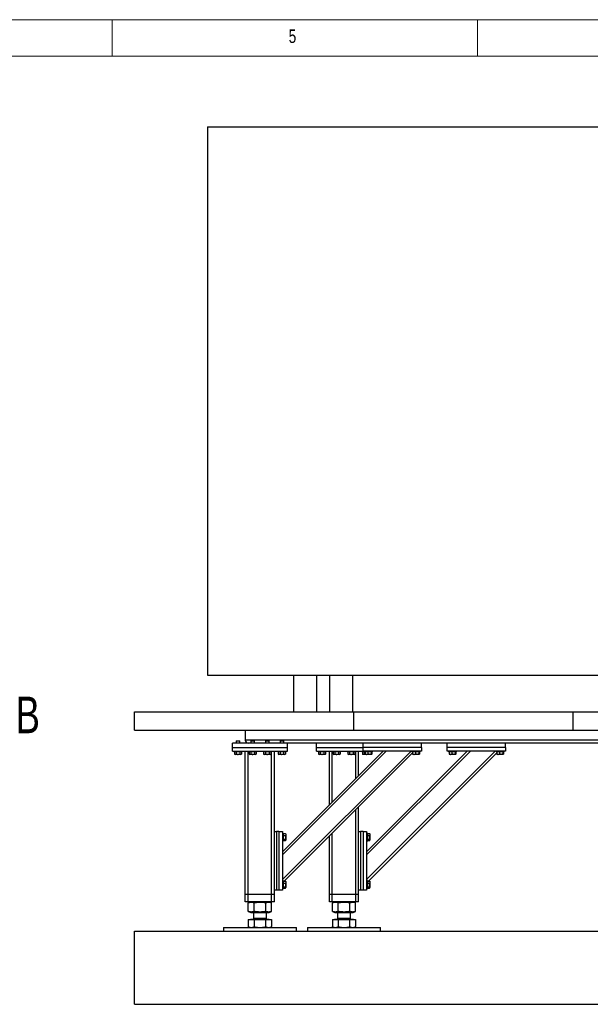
# Model space of a CAD drawing. Header units: millimetres. Extents: x 5 to 589, y 5 to 415.
# Tile 13 of 24: x 184 to 262, y 280 to 415. Entities that reach past the tile are written whole.
import ezdxf

# ---------------------------------------------------------------- set-up
doc = ezdxf.new("R2010")
doc.units = ezdxf.units.MM
doc.layers.add('NOTES', color=6, linetype='Continuous')
doc.layers.add('TRAIT-FORT', color=4, linetype='Continuous', lineweight=25)
doc.styles.add('SLDTEXTSTYLE0', font='TXT', dxfattribs={"width": 0.75})

msp = doc.modelspace()

# ---------------------------------------------------------------- linework, layer by layer
at = {"color": 7, "linetype": 'Continuous', "lineweight": 18}
for p, q in [((589, 415), (5, 415)), ((197, 415), (197, 410)), ((247, 410), (247, 415)), ((584, 410), (10, 410))]:
    msp.add_line(p, q, dxfattribs=at)
at = {"layer": 'TRAIT-FORT', "color": 4, "linetype": 'Continuous', "lineweight": 25}
for p, q in [((210.08551, 400.33155), (320.08551, 400.33155)), ((210.08551, 400.33155), (210.08551, 325.33155)), ((210.08551, 325.33155), (320.08551, 325.33155)), ((221.83551, 325.33155), (221.83551, 320.33155)), ((225.03551, 320.33155), (225.03551, 325.33155)), ((226.73551, 325.33155), (226.73551, 320.33155)), ((229.93551, 320.33155), (229.93551, 325.33155)), ((200.08533, 317.83155), (200.08533, 320.33155)), ((200.08533, 320.33155), (230.08533, 320.33155)), ((230.08533, 317.83155), (230.08533, 320.33155)), ((230.08533, 320.33155), (260.08533, 320.33155)), ((260.08533, 317.83155), (260.08533, 320.33155)), ((260.08533, 320.33155), (290.08533, 320.33155)), ((200.08533, 317.83155), (230.08533, 317.83155)), ((215.23533, 317.83155), (215.23533, 316.45655)), ((230.08533, 317.83155), (260.08533, 317.83155)), ((260.08533, 317.83155), (290.08533, 317.83155)), ((220.98533, 316.05655), (213.48533, 316.05655)), ((213.48533, 315.45655), (213.48533, 316.05655)), ((213.48533, 315.45655), (220.98533, 315.45655)), ((213.48533, 314.95655), (213.48533, 315.45655)), ((214.02033, 316.35655), (213.98533, 316.32155)), ((213.98533, 316.32155), (213.98533, 316.05655)), ((214.48533, 316.32155), (213.98533, 316.32155)), ((214.02033, 316.35655), (214.45033, 316.35655)), ((214.48533, 316.32155), (214.45033, 316.35655)), ((214.48533, 316.05655), (214.48533, 316.32155)), ((318.23533, 316.45655), (215.23533, 316.45655)), ((215.58533, 316.05969), (215.58533, 316.05655)), ((216.02033, 316.35655), (215.98533, 316.32155)), ((215.98533, 316.32155), (215.98533, 316.05655)), ((216.48533, 316.32155), (215.98533, 316.32155)), ((216.02033, 316.35655), (216.45033, 316.35655)), ((216.48533, 316.32155), (216.45033, 316.35655)), ((216.48533, 316.05655), (216.48533, 316.32155)), ((218.02033, 316.35655), (217.98533, 316.32155)), ((217.98533, 316.32155), (217.98533, 316.05655)), ((218.48533, 316.32155), (217.98533, 316.32155)), ((218.02033, 316.35655), (218.45033, 316.35655)), ((218.48533, 316.32155), (218.45033, 316.35655)), ((218.48533, 316.05655), (218.48533, 316.32155)), ((220.02033, 316.35655), (219.98533, 316.32155)), ((219.98533, 316.32155), (219.98533, 316.05655)), ((220.48533, 316.32155), (219.98533, 316.32155)), ((220.02033, 316.35655), (220.45033, 316.35655)), ((220.48533, 316.32155), (220.45033, 316.35655)), ((220.48533, 316.05655), (220.48533, 316.32155)), ((231.33533, 316.05655), (220.98533, 316.05655)), ((220.98533, 315.45655), (220.98533, 316.05655)), ((220.98533, 314.95655), (220.98533, 315.45655)), ((224.98533, 315.45655), (224.98533, 316.05655)), ((224.98533, 315.45655), (231.33533, 315.45655)), ((224.98533, 314.95655), (224.98533, 315.45655)), ((231.33533, 315.45655), (231.33533, 316.05655)), ((239.33533, 316.05655), (231.33533, 316.05655)), ((239.33533, 315.45655), (231.33533, 315.45655)), ((231.33533, 314.95655), (231.33533, 315.45655)), ((265.48533, 316.05655), (239.33533, 316.05655)), ((239.33533, 315.45655), (239.33533, 316.05655)), ((239.33533, 315.45655), (239.33533, 314.95655)), ((242.83533, 315.45655), (242.83533, 316.05655)), ((242.83533, 314.95655), (242.83533, 315.45655)), ((250.83533, 315.45655), (242.83533, 315.45655)), ((250.83533, 315.45655), (250.83533, 316.05655)), ((250.83533, 315.45655), (250.83533, 314.95655)), ((213.48533, 314.95655), (220.98533, 314.95655)), ((213.68533, 314.95655), (213.68533, 314.85655)), ((214.78533, 314.85655), (213.68534, 314.85655)), ((213.74458, 314.85655), (213.74458, 314.55678)), ((213.74458, 314.55678), (213.83158, 314.50655)), ((214.63908, 314.50655), (213.83158, 314.50655)), ((213.98996, 314.85655), (213.98996, 314.55678)), ((214.48071, 314.85655), (214.48071, 314.55678)), ((214.63908, 314.50655), (214.72608, 314.55678)), ((214.72608, 314.85655), (214.72608, 314.55678)), ((214.78533, 314.85655), (214.78533, 314.95655)), ((215.23533, 295.35655), (215.23533, 314.95655)), ((215.63533, 295.35655), (215.63533, 314.95655)), ((215.68533, 314.95655), (215.68533, 314.85655)), ((216.78533, 314.85655), (215.68534, 314.85655)), ((215.74458, 314.85655), (215.74458, 314.55678)), ((215.74458, 314.55678), (215.83158, 314.50655)), ((216.63908, 314.50655), (215.83158, 314.50655)), ((215.98996, 314.85655), (215.98996, 314.55678)), ((216.48071, 314.85655), (216.48071, 314.55678)), ((216.63908, 314.50655), (216.72608, 314.55678)), ((216.72608, 314.85655), (216.72608, 314.55678)), ((216.78533, 314.85655), (216.78533, 314.95655)), ((217.68533, 314.95655), (217.68533, 314.85655)), ((218.78533, 314.85655), (217.68534, 314.85655)), ((217.74458, 314.85655), (217.74458, 314.55678)), ((217.74458, 314.55678), (217.83158, 314.50655)), ((218.63908, 314.50655), (217.83158, 314.50655)), ((217.98996, 314.85655), (217.98996, 314.55678)), ((218.48071, 314.85655), (218.48071, 314.55678)), ((218.63908, 314.50655), (218.72608, 314.55678)), ((218.72608, 314.85655), (218.72608, 314.55678)), ((218.78533, 314.85655), (218.78533, 314.95655)), ((218.83533, 295.35655), (218.83533, 314.95655)), ((219.23533, 303.95655), (219.23533, 314.95655)), ((219.68533, 314.95655), (219.68533, 314.85655)), ((220.78533, 314.85655), (219.68534, 314.85655)), ((219.74458, 314.85655), (219.74458, 314.55678)), ((219.74458, 314.55678), (219.83158, 314.50655)), ((220.63908, 314.50655), (219.83158, 314.50655)), ((219.98996, 314.85655), (219.98996, 314.55678)), ((220.33533, 297.38082), (237.91107, 314.95655)), ((220.33533, 301.19919), (234.09269, 314.95655)), ((220.33533, 300.77493), (234.51696, 314.95655)), ((220.48071, 314.85655), (220.48071, 314.55678)), ((220.57232, 297.19354), (238.12345, 314.74467)), ((220.63908, 314.50655), (220.72608, 314.55678)), ((220.72608, 314.85655), (220.72608, 314.55678)), ((220.78533, 314.85655), (220.78533, 314.95655)), ((224.98533, 314.95655), (231.33533, 314.95655)), ((225.18533, 314.95655), (225.18533, 314.85655)), ((226.28533, 314.85655), (225.18534, 314.85655)), ((225.24458, 314.85655), (225.24458, 314.55678)), ((225.24458, 314.55678), (225.33158, 314.50655)), ((226.13908, 314.50655), (225.33158, 314.50655)), ((225.48996, 314.85655), (225.48996, 314.55678)), ((225.98071, 314.85655), (225.98071, 314.55678)), ((226.13908, 314.50655), (226.22608, 314.55678)), ((226.22608, 314.85655), (226.22608, 314.55678)), ((226.28533, 314.85655), (226.28533, 314.95655)), ((226.73533, 307.59919), (226.73533, 314.95655)), ((227.13533, 307.99919), (227.13533, 314.95655)), ((227.18533, 314.95655), (227.18533, 314.85655)), ((228.28533, 314.85655), (227.18534, 314.85655)), ((227.24458, 314.85655), (227.24458, 314.55678)), ((227.24458, 314.55678), (227.33158, 314.50655)), ((228.13908, 314.50655), (227.33158, 314.50655)), ((227.48996, 314.85655), (227.48996, 314.55678)), ((227.98071, 314.85655), (227.98071, 314.55678)), ((228.13908, 314.50655), (228.22608, 314.55678)), ((228.22608, 314.85655), (228.22608, 314.55678)), ((228.28533, 314.85655), (228.28533, 314.95655)), ((229.18533, 314.95655), (229.18533, 314.85655)), ((230.28533, 314.85655), (229.18534, 314.85655)), ((229.24458, 314.85655), (229.24458, 314.55678)), ((229.24458, 314.55678), (229.33158, 314.50655)), ((230.13908, 314.50655), (229.33158, 314.50655)), ((229.48996, 314.85655), (229.48996, 314.55678)), ((229.98071, 314.85655), (229.98071, 314.55678)), ((230.13908, 314.50655), (230.22608, 314.55678)), ((230.22608, 314.85655), (230.22608, 314.55678)), ((230.28533, 314.85655), (230.28533, 314.95655)), ((230.33533, 311.19919), (230.33533, 314.95655)), ((230.73533, 311.59919), (230.73533, 314.95655)), ((231.18533, 314.95655), (231.18533, 314.85655)), ((231.53533, 314.85655), (231.18534, 314.85655)), ((231.24458, 314.85655), (231.24458, 314.55678)), ((231.24458, 314.55678), (231.33158, 314.50655)), ((231.68158, 314.50655), (231.33158, 314.50655)), ((239.33533, 314.95655), (231.33533, 314.95655)), ((231.48996, 314.85655), (231.48996, 314.55678)), ((231.53533, 314.95655), (231.53533, 314.85655)), ((231.98383, 314.85655), (231.53533, 314.85655)), ((231.62345, 314.85655), (231.62345, 314.55678)), ((231.65253, 314.52333), (231.68158, 314.50655)), ((231.82445, 314.50655), (231.68158, 314.50655)), ((232.48908, 314.50655), (231.82445, 314.50655)), ((231.83533, 301.19919), (245.59269, 314.95655)), ((231.83533, 300.77493), (246.01696, 314.95655)), ((231.83533, 297.38082), (249.41107, 314.95655)), ((232.63533, 314.85655), (231.98383, 314.85655)), ((231.99799, 314.85655), (231.99799, 314.55678)), ((232.07232, 297.19354), (249.62345, 314.74467)), ((232.45988, 314.85655), (232.45988, 314.55678)), ((232.48908, 314.50655), (232.51814, 314.52333)), ((232.54722, 314.85655), (232.54722, 314.55678)), ((232.63533, 314.85655), (232.63533, 314.95655)), ((238.03533, 314.95655), (238.03533, 314.85655)), ((238.48383, 314.85655), (238.03533, 314.85655)), ((238.12345, 314.85655), (238.12345, 314.55678)), ((238.15253, 314.52333), (238.18158, 314.50655)), ((238.32445, 314.50655), (238.18158, 314.50655)), ((238.98908, 314.50655), (238.32445, 314.50655)), ((239.13533, 314.85655), (238.48383, 314.85655)), ((238.49799, 314.85655), (238.49799, 314.55678)), ((238.95988, 314.85655), (238.95988, 314.55678)), ((238.98908, 314.50655), (239.01814, 314.52333)), ((239.04722, 314.85655), (239.04722, 314.55678)), ((239.13533, 314.85655), (239.13533, 314.95655)), ((250.83533, 314.95655), (242.83533, 314.95655)), ((243.03533, 314.95655), (243.03533, 314.85655)), ((243.48383, 314.85655), (243.03533, 314.85655)), ((243.12345, 314.85655), (243.12345, 314.55678)), ((243.15253, 314.52333), (243.18158, 314.50655)), ((243.32445, 314.50655), (243.18158, 314.50655)), ((243.98908, 314.50655), (243.32445, 314.50655)), ((244.13533, 314.85655), (243.48383, 314.85655)), ((243.49799, 314.85655), (243.49799, 314.55678)), ((243.95988, 314.85655), (243.95988, 314.55678)), ((243.98908, 314.50655), (244.01814, 314.52333)), ((244.04722, 314.85655), (244.04722, 314.55678)), ((244.13533, 314.85655), (244.13533, 314.95655)), ((249.53533, 314.95655), (249.53533, 314.85655)), ((249.98383, 314.85655), (249.53533, 314.85655)), ((249.62345, 314.85655), (249.62345, 314.55678)), ((249.65253, 314.52333), (249.68158, 314.50655)), ((249.82445, 314.50655), (249.68158, 314.50655)), ((250.48908, 314.50655), (249.82445, 314.50655)), ((250.63533, 314.85655), (249.98383, 314.85655)), ((249.99799, 314.85655), (249.99799, 314.55678)), ((250.45988, 314.85655), (250.45988, 314.55678)), ((250.48908, 314.50655), (250.51814, 314.52333)), ((250.54722, 314.85655), (250.54722, 314.55678)), ((250.63533, 314.85655), (250.63533, 314.95655)), ((230.73533, 303.95655), (230.73533, 307.35655)), ((230.33533, 295.35655), (230.33533, 306.95655)), ((219.23533, 295.95655), (219.23533, 303.95655)), ((219.23533, 303.95655), (219.48533, 303.95655)), ((219.48533, 303.95655), (219.48533, 295.95655)), ((219.83533, 303.95655), (219.48533, 303.95655)), ((219.83533, 303.95655), (219.83533, 295.95655)), ((219.83533, 303.95655), (220.33533, 303.95655)), ((220.33533, 303.95655), (220.33533, 295.95655)), ((220.43533, 303.75655), (220.33533, 303.75655)), ((220.43533, 303.75655), (220.43533, 303.41723)), ((220.43533, 303.69354), (220.7351, 303.69354)), ((220.43533, 303.41723), (220.43533, 302.65655)), ((220.43533, 303.39756), (220.7351, 303.39756)), ((220.7351, 303.69354), (220.74987, 303.66794)), ((220.78533, 303.6103), (220.75151, 303.66888)), ((220.78533, 303.6103), (220.78533, 303.15669)), ((220.78533, 303.15669), (220.78533, 302.8028)), ((226.73533, 295.35655), (226.73533, 303.35655)), ((227.13533, 295.35655), (227.13533, 303.75655)), ((230.73533, 295.95655), (230.73533, 303.95655)), ((230.73533, 303.95655), (230.98533, 303.95655)), ((230.98533, 303.95655), (230.98533, 295.95655)), ((231.33533, 303.95655), (230.98533, 303.95655)), ((231.33533, 303.95655), (231.33533, 295.95655)), ((231.33533, 303.95655), (231.83533, 303.95655)), ((231.83533, 303.95655), (231.83533, 295.95655)), ((231.93533, 303.75655), (231.83533, 303.75655)), ((231.93533, 303.75655), (231.93533, 303.41723)), ((231.93533, 303.69354), (232.2351, 303.69354)), ((231.93533, 303.41723), (231.93533, 302.65655)), ((231.93533, 303.39756), (232.2351, 303.39756)), ((232.2351, 303.69354), (232.24987, 303.66794)), ((232.28533, 303.6103), (232.25151, 303.66888)), ((232.28533, 303.6103), (232.28533, 303.15669)), ((232.28533, 303.15669), (232.28533, 302.8028)), ((220.33533, 302.65655), (220.43533, 302.65655)), ((220.43533, 302.91057), (220.7351, 302.91057)), ((220.43533, 302.71956), (220.7351, 302.71956)), ((220.75151, 302.74422), (220.78533, 302.8028)), ((231.83533, 302.65655), (231.93533, 302.65655)), ((231.93533, 302.91057), (232.2351, 302.91057)), ((231.93533, 302.71956), (232.2351, 302.71956)), ((232.25151, 302.74422), (232.28533, 302.8028)), ((220.43533, 297.25655), (220.33533, 297.25655)), ((220.43533, 297.25655), (220.43533, 296.91723)), ((220.43533, 297.19354), (220.7351, 297.19354)), ((220.43533, 296.91723), (220.43533, 296.15655)), ((220.43533, 296.89756), (220.7351, 296.89756)), ((220.43533, 296.41057), (220.7351, 296.41057)), ((220.7351, 297.19354), (220.74987, 297.16794)), ((220.78533, 297.1103), (220.75151, 297.16888)), ((220.75151, 296.24422), (220.78533, 296.3028)), ((220.78533, 297.1103), (220.78533, 296.65669)), ((220.78533, 296.65669), (220.78533, 296.3028)), ((231.93533, 297.25655), (231.83533, 297.25655)), ((231.93533, 297.25655), (231.93533, 296.91723)), ((231.93533, 297.19354), (232.2351, 297.19354)), ((231.93533, 296.91723), (231.93533, 296.15655)), ((231.93533, 296.89756), (232.2351, 296.89756)), ((231.93533, 296.41057), (232.2351, 296.41057)), ((232.2351, 297.19354), (232.24987, 297.16794)), ((232.28533, 297.1103), (232.25151, 297.16888)), ((232.25151, 296.24422), (232.28533, 296.3028)), ((232.28533, 297.1103), (232.28533, 296.65669)), ((232.28533, 296.65669), (232.28533, 296.3028)), ((215.23533, 294.35655), (215.23533, 295.35655)), ((215.63533, 295.35655), (215.23533, 295.35655)), ((215.63533, 294.35655), (215.63533, 295.35655)), ((218.83533, 295.35655), (215.63533, 295.35655)), ((218.83533, 294.35655), (218.83533, 295.35655)), ((219.23533, 295.35655), (218.83533, 295.35655)), ((219.48533, 295.95655), (219.23533, 295.95655)), ((219.23533, 295.35655), (219.23533, 295.95655)), ((219.23533, 294.35655), (219.23533, 295.35655)), ((219.83533, 295.95655), (219.48533, 295.95655)), ((220.33533, 295.95655), (219.83533, 295.95655)), ((220.33533, 296.15655), (220.43533, 296.15655)), ((220.43533, 296.21956), (220.7351, 296.21956)), ((226.73533, 294.35655), (226.73533, 295.35655)), ((227.13533, 295.35655), (226.73533, 295.35655)), ((227.13533, 294.35655), (227.13533, 295.35655)), ((230.33533, 295.35655), (227.13533, 295.35655)), ((230.33533, 294.35655), (230.33533, 295.35655)), ((230.73533, 295.35655), (230.33533, 295.35655)), ((230.98533, 295.95655), (230.73533, 295.95655)), ((230.73533, 295.35655), (230.73533, 295.95655)), ((230.73533, 294.35655), (230.73533, 295.35655)), ((231.33533, 295.95655), (230.98533, 295.95655)), ((231.83533, 295.95655), (231.33533, 295.95655)), ((231.83533, 296.15655), (231.93533, 296.15655)), ((231.93533, 296.21956), (232.2351, 296.21956)), ((215.63533, 294.35655), (215.23533, 294.35655)), ((218.83533, 294.35655), (215.63533, 294.35655)), ((215.6598, 294.22907), (215.64774, 294.22473)), ((215.64774, 293.03837), (215.64774, 294.22473)), ((215.97388, 294.35655), (215.65852, 294.22914)), ((216.45817, 293.03837), (216.45817, 294.22473)), ((218.04577, 293.03837), (218.04577, 294.22473)), ((218.81214, 294.22914), (218.49678, 294.35655)), ((218.82293, 293.03837), (218.82293, 294.22473)), ((219.23533, 294.35655), (218.83533, 294.35655)), ((227.13533, 294.35655), (226.73533, 294.35655)), ((230.33533, 294.35655), (227.13533, 294.35655)), ((227.1598, 294.22907), (227.14774, 294.22473)), ((227.14774, 293.03837), (227.14774, 294.22473)), ((227.47388, 294.35655), (227.15852, 294.22914)), ((227.95817, 293.03837), (227.95817, 294.22473)), ((229.54577, 293.03837), (229.54577, 294.22473)), ((230.31214, 294.22914), (229.99678, 294.35655)), ((230.32293, 293.03837), (230.32293, 294.22473)), ((230.73533, 294.35655), (230.33533, 294.35655)), ((215.64774, 293.03837), (215.65979, 293.03422)), ((215.65852, 293.03397), (215.97388, 292.90655)), ((215.97388, 292.90655), (216.61787, 292.90655)), ((216.33533, 292.90655), (216.33533, 292.1148)), ((216.61787, 292.90655), (218.49678, 292.90655)), ((218.13533, 292.1148), (218.13533, 292.90655)), ((218.49678, 292.90655), (218.81214, 293.03397)), ((227.14774, 293.03837), (227.15979, 293.03422)), ((227.15852, 293.03397), (227.47388, 292.90655)), ((227.47388, 292.90655), (228.11787, 292.90655)), ((227.83533, 292.90655), (227.83533, 292.1148)), ((228.11787, 292.90655), (229.99678, 292.90655)), ((229.63533, 292.1148), (229.63533, 292.90655)), ((229.99678, 292.90655), (230.31214, 293.03397)), ((215.64773, 291.94655), (215.64773, 290.95436)), ((215.64773, 291.94655), (216.45817, 291.94655)), ((215.65852, 290.94831), (215.64773, 290.95436)), ((215.65842, 290.94813), (215.86033, 290.83155)), ((215.95758, 291.95655), (215.95758, 291.94655)), ((215.95758, 291.95655), (218.51308, 291.95655)), ((216.44358, 292.1148), (216.33533, 292.00655)), ((216.33533, 292.1148), (218.13533, 292.1148)), ((216.33533, 292.00655), (218.13533, 292.00655)), ((216.45817, 291.94655), (216.45817, 290.95436)), ((216.45817, 291.94655), (218.04577, 291.94655)), ((218.13533, 292.00655), (218.02708, 292.1148)), ((218.04577, 290.95436), (218.04577, 291.94655)), ((218.04577, 291.94655), (218.82293, 291.94655)), ((218.51308, 291.94655), (218.51308, 291.95655)), ((218.61033, 290.83155), (218.81225, 290.94813)), ((218.82293, 291.94655), (218.82293, 290.95436)), ((227.14773, 291.94655), (227.14773, 290.95436)), ((227.14773, 291.94655), (227.95817, 291.94655)), ((227.15852, 290.94831), (227.14773, 290.95436)), ((227.15842, 290.94813), (227.36033, 290.83155)), ((227.45758, 291.95655), (227.45758, 291.94655)), ((227.45758, 291.95655), (230.01308, 291.95655)), ((227.94358, 292.1148), (227.83533, 292.00655)), ((227.83533, 292.1148), (229.63533, 292.1148)), ((227.83533, 292.00655), (229.63533, 292.00655)), ((227.95817, 291.94655), (227.95817, 290.95436)), ((227.95817, 291.94655), (229.54577, 291.94655)), ((229.63533, 292.00655), (229.52708, 292.1148)), ((229.54577, 290.95436), (229.54577, 291.94655)), ((229.54577, 291.94655), (230.32293, 291.94655)), ((230.01308, 291.94655), (230.01308, 291.95655)), ((230.11033, 290.83155), (230.31225, 290.94813)), ((230.32293, 291.94655), (230.32293, 290.95436)), ((200.08533, 290.33155), (350.08533, 290.33155)), ((200.08533, 280.33155), (200.08533, 290.33155)), ((212.28533, 290.83155), (212.23533, 290.78155)), ((212.23533, 290.78155), (212.23533, 290.33155)), ((222.23533, 290.78155), (212.23533, 290.78155)), ((212.28533, 290.83155), (222.18533, 290.83155)), ((222.23533, 290.78155), (222.18533, 290.83155)), ((222.23533, 290.33155), (222.23533, 290.78155)), ((223.78533, 290.83155), (223.73533, 290.78155)), ((223.73533, 290.78155), (223.73533, 290.33155)), ((233.73533, 290.78155), (223.73533, 290.78155)), ((223.78533, 290.83155), (233.68533, 290.83155)), ((233.73533, 290.78155), (233.68533, 290.83155)), ((233.73533, 290.33155), (233.73533, 290.78155)), ((200.08533, 280.33155), (350.08533, 280.33155))]:
    msp.add_line(p, q, dxfattribs=at)
for centre, radius, start, end in [((215.63533, 316.45655), 0.4, 180, 270), ((216.28533, 292.00655), 0.05, 270, 0), ((218.18533, 292.00655), 0.05, 180, 270), ((227.78533, 292.00655), 0.05, 270, 0), ((229.68533, 292.00655), 0.05, 180, 270)]:
    msp.add_arc(centre, radius, start, end, dxfattribs=at)
for points, knots in [([(213.98996, 314.55678), (213.96866, 314.54582), (213.92561, 314.52365), (213.86181, 314.51554), (213.80083, 314.52745), (213.76345, 314.54694), (213.74458, 314.55678)], [0, 0, 0, 0, 0.264604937, 0.534947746, 0.765343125, 1, 1, 1, 1]), ([(213.98996, 314.55678), (214.03255, 314.54582), (214.11866, 314.52365), (214.24625, 314.51554), (214.36821, 314.52745), (214.44298, 314.54694), (214.48071, 314.55678)], [0, 0, 0, 0, 0.2646049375, 0.5349477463, 0.7653431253, 1, 1, 1, 1]), ([(214.72608, 314.55678), (214.69486, 314.54159), (214.64323, 314.51648), (214.56834, 314.51881), (214.51796, 314.53625), (214.48898, 314.55222), (214.48071, 314.55678)], [0, 0, 0, 0, 0.385549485, 0.637641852, 0.896546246, 1, 1, 1, 1]), ([(215.98996, 314.55678), (215.96866, 314.54582), (215.92561, 314.52365), (215.86181, 314.51554), (215.80083, 314.52745), (215.76345, 314.54694), (215.74458, 314.55678)], [0, 0, 0, 0, 0.264604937, 0.534947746, 0.765343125, 1, 1, 1, 1]), ([(215.98996, 314.55678), (216.03255, 314.54582), (216.11866, 314.52365), (216.24625, 314.51554), (216.36821, 314.52745), (216.44298, 314.54694), (216.48071, 314.55678)], [0, 0, 0, 0, 0.2646049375, 0.5349477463, 0.7653431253, 1, 1, 1, 1]), ([(216.72608, 314.55678), (216.69486, 314.54159), (216.64323, 314.51648), (216.56834, 314.51881), (216.51796, 314.53625), (216.48898, 314.55222), (216.48071, 314.55678)], [0, 0, 0, 0, 0.385549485, 0.637641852, 0.896546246, 1, 1, 1, 1]), ([(217.98996, 314.55678), (217.96866, 314.54582), (217.92561, 314.52365), (217.86181, 314.51554), (217.80083, 314.52745), (217.76345, 314.54694), (217.74458, 314.55678)], [0, 0, 0, 0, 0.264604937, 0.534947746, 0.765343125, 1, 1, 1, 1]), ([(217.98996, 314.55678), (218.03255, 314.54582), (218.11866, 314.52365), (218.24625, 314.51554), (218.36821, 314.52745), (218.44298, 314.54694), (218.48071, 314.55678)], [0, 0, 0, 0, 0.2646049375, 0.5349477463, 0.7653431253, 1, 1, 1, 1]), ([(218.72608, 314.55678), (218.69486, 314.54159), (218.64323, 314.51648), (218.56834, 314.51881), (218.51796, 314.53625), (218.48898, 314.55222), (218.48071, 314.55678)], [0, 0, 0, 0, 0.385549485, 0.637641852, 0.896546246, 1, 1, 1, 1]), ([(219.98996, 314.55678), (219.96866, 314.54582), (219.92561, 314.52365), (219.86181, 314.51554), (219.80083, 314.52745), (219.76345, 314.54694), (219.74458, 314.55678)], [0, 0, 0, 0, 0.264604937, 0.534947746, 0.765343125, 1, 1, 1, 1]), ([(219.98996, 314.55678), (220.03255, 314.54582), (220.11866, 314.52365), (220.24625, 314.51554), (220.36821, 314.52745), (220.44298, 314.54694), (220.48071, 314.55678)], [0, 0, 0, 0, 0.2646049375, 0.5349477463, 0.7653431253, 1, 1, 1, 1]), ([(220.72608, 314.55678), (220.69486, 314.54159), (220.64323, 314.51648), (220.56834, 314.51881), (220.51796, 314.53625), (220.48898, 314.55222), (220.48071, 314.55678)], [0, 0, 0, 0, 0.385549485, 0.637641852, 0.896546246, 1, 1, 1, 1]), ([(225.48996, 314.55678), (225.46866, 314.54582), (225.42561, 314.52365), (225.36181, 314.51554), (225.30083, 314.52745), (225.26345, 314.54694), (225.24458, 314.55678)], [0, 0, 0, 0, 0.264604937, 0.534947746, 0.765343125, 1, 1, 1, 1]), ([(225.48996, 314.55678), (225.53255, 314.54582), (225.61866, 314.52365), (225.74625, 314.51554), (225.86821, 314.52745), (225.94298, 314.54694), (225.98071, 314.55678)], [0, 0, 0, 0, 0.2646049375, 0.5349477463, 0.7653431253, 1, 1, 1, 1]), ([(226.22608, 314.55678), (226.19486, 314.54159), (226.14323, 314.51648), (226.06834, 314.51881), (226.01796, 314.53625), (225.98898, 314.55222), (225.98071, 314.55678)], [0, 0, 0, 0, 0.385549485, 0.637641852, 0.896546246, 1, 1, 1, 1]), ([(227.48996, 314.55678), (227.46866, 314.54582), (227.42561, 314.52365), (227.36181, 314.51554), (227.30083, 314.52745), (227.26345, 314.54694), (227.24458, 314.55678)], [0, 0, 0, 0, 0.264604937, 0.534947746, 0.765343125, 1, 1, 1, 1]), ([(227.48996, 314.55678), (227.53255, 314.54582), (227.61866, 314.52365), (227.74625, 314.51554), (227.86821, 314.52745), (227.94298, 314.54694), (227.98071, 314.55678)], [0, 0, 0, 0, 0.2646049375, 0.5349477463, 0.7653431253, 1, 1, 1, 1]), ([(228.22608, 314.55678), (228.19486, 314.54159), (228.14323, 314.51648), (228.06834, 314.51881), (228.01796, 314.53625), (227.98898, 314.55222), (227.98071, 314.55678)], [0, 0, 0, 0, 0.385549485, 0.637641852, 0.896546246, 1, 1, 1, 1]), ([(229.48996, 314.55678), (229.46866, 314.54582), (229.42561, 314.52365), (229.36181, 314.51554), (229.30083, 314.52745), (229.26345, 314.54694), (229.24458, 314.55678)], [0, 0, 0, 0, 0.264604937, 0.534947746, 0.765343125, 1, 1, 1, 1]), ([(229.48996, 314.55678), (229.53255, 314.54582), (229.61866, 314.52365), (229.74625, 314.51554), (229.86821, 314.52745), (229.94298, 314.54694), (229.98071, 314.55678)], [0, 0, 0, 0, 0.2646049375, 0.5349477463, 0.7653431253, 1, 1, 1, 1]), ([(230.22608, 314.55678), (230.19486, 314.54159), (230.14323, 314.51648), (230.06834, 314.51881), (230.01796, 314.53625), (229.98898, 314.55222), (229.98071, 314.55678)], [0, 0, 0, 0, 0.385549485, 0.637641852, 0.896546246, 1, 1, 1, 1]), ([(231.48996, 314.55678), (231.46866, 314.54582), (231.42561, 314.52365), (231.36181, 314.51554), (231.30083, 314.52745), (231.26345, 314.54694), (231.24458, 314.55678)], [0, 0, 0, 0, 0.264604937, 0.534947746, 0.765343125, 1, 1, 1, 1]), ([(231.48996, 314.55678), (231.53241, 314.54449), (231.58569, 314.52906), (231.6408, 314.52627), (231.65199, 314.52571)], [0, 0, 0, 0, 0.7968826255, 1, 1, 1, 1]), ([(231.65344, 314.5249), (231.65018, 314.52633), (231.64, 314.53079), (231.63015, 314.54626), (231.62345, 314.55678)], [0, 0, 0, 0, 0.320055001, 1, 1, 1, 1]), ([(231.62345, 314.55678), (231.6711, 314.54159), (231.74992, 314.51648), (231.86423, 314.51881), (231.94113, 314.53625), (231.98537, 314.55222), (231.99799, 314.55678)], [0, 0, 0, 0, 0.385549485, 0.637641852, 0.896546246, 1, 1, 1, 1]), ([(232.45988, 314.55678), (232.41979, 314.54582), (232.33874, 314.52365), (232.21866, 314.51554), (232.10388, 314.52745), (232.0335, 314.54694), (231.99799, 314.55678)], [0, 0, 0, 0, 0.264604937, 0.534947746, 0.765343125, 1, 1, 1, 1]), ([(232.45988, 314.55678), (232.46746, 314.54582), (232.48278, 314.52365), (232.50549, 314.51554), (232.52719, 314.52745), (232.5405, 314.54694), (232.54722, 314.55678)], [0, 0, 0, 0, 0.264604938, 0.534947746, 0.765343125, 1, 1, 1, 1]), ([(238.15344, 314.5249), (238.15018, 314.52633), (238.14, 314.53079), (238.13015, 314.54626), (238.12345, 314.55678)], [0, 0, 0, 0, 0.320055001, 1, 1, 1, 1]), ([(238.12345, 314.55678), (238.1711, 314.54159), (238.24992, 314.51648), (238.36423, 314.51881), (238.44113, 314.53625), (238.48537, 314.55222), (238.49799, 314.55678)], [0, 0, 0, 0, 0.385549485, 0.637641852, 0.896546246, 1, 1, 1, 1]), ([(238.95988, 314.55678), (238.91979, 314.54582), (238.83874, 314.52365), (238.71866, 314.51554), (238.60388, 314.52745), (238.5335, 314.54694), (238.49799, 314.55678)], [0, 0, 0, 0, 0.264604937, 0.534947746, 0.765343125, 1, 1, 1, 1]), ([(238.95988, 314.55678), (238.96746, 314.54582), (238.98278, 314.52365), (239.00549, 314.51554), (239.02719, 314.52745), (239.0405, 314.54694), (239.04722, 314.55678)], [0, 0, 0, 0, 0.264604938, 0.534947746, 0.765343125, 1, 1, 1, 1]), ([(243.15344, 314.5249), (243.15018, 314.52633), (243.14, 314.53079), (243.13015, 314.54626), (243.12345, 314.55678)], [0, 0, 0, 0, 0.320055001, 1, 1, 1, 1]), ([(243.12345, 314.55678), (243.1711, 314.54159), (243.24992, 314.51648), (243.36423, 314.51881), (243.44113, 314.53625), (243.48537, 314.55222), (243.49799, 314.55678)], [0, 0, 0, 0, 0.385549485, 0.637641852, 0.896546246, 1, 1, 1, 1]), ([(243.95988, 314.55678), (243.91979, 314.54582), (243.83874, 314.52365), (243.71866, 314.51554), (243.60388, 314.52745), (243.5335, 314.54694), (243.49799, 314.55678)], [0, 0, 0, 0, 0.264604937, 0.534947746, 0.765343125, 1, 1, 1, 1]), ([(243.95988, 314.55678), (243.96746, 314.54582), (243.98278, 314.52365), (244.00549, 314.51554), (244.02719, 314.52745), (244.0405, 314.54694), (244.04722, 314.55678)], [0, 0, 0, 0, 0.264604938, 0.534947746, 0.765343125, 1, 1, 1, 1]), ([(249.65344, 314.5249), (249.65018, 314.52633), (249.64, 314.53079), (249.63015, 314.54626), (249.62345, 314.55678)], [0, 0, 0, 0, 0.320055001, 1, 1, 1, 1]), ([(249.62345, 314.55678), (249.6711, 314.54159), (249.74992, 314.51648), (249.86423, 314.51881), (249.94113, 314.53625), (249.98537, 314.55222), (249.99799, 314.55678)], [0, 0, 0, 0, 0.385549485, 0.637641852, 0.896546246, 1, 1, 1, 1]), ([(250.45988, 314.55678), (250.41979, 314.54582), (250.33874, 314.52365), (250.21866, 314.51554), (250.10388, 314.52745), (250.0335, 314.54694), (249.99799, 314.55678)], [0, 0, 0, 0, 0.264604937, 0.534947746, 0.765343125, 1, 1, 1, 1]), ([(250.45988, 314.55678), (250.46746, 314.54582), (250.48278, 314.52365), (250.50549, 314.51554), (250.52719, 314.52745), (250.5405, 314.54694), (250.54722, 314.55678)], [0, 0, 0, 0, 0.264604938, 0.534947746, 0.765343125, 1, 1, 1, 1]), ([(220.7351, 303.69354), (220.74607, 303.66786), (220.76823, 303.61592), (220.77634, 303.53897), (220.76444, 303.46541), (220.74494, 303.42032), (220.7351, 303.39756)], [0, 0, 0, 0, 0.264604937, 0.534947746, 0.765343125, 1, 1, 1, 1]), ([(220.7351, 302.91057), (220.75029, 302.97253), (220.77541, 303.07501), (220.77308, 303.22364), (220.75563, 303.32363), (220.73966, 303.38114), (220.7351, 303.39756)], [0, 0, 0, 0, 0.385549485, 0.637641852, 0.896546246, 1, 1, 1, 1]), ([(232.2351, 303.69354), (232.24607, 303.66786), (232.26823, 303.61592), (232.27634, 303.53897), (232.26444, 303.46541), (232.24494, 303.42032), (232.2351, 303.39756)], [0, 0, 0, 0, 0.264604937, 0.534947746, 0.765343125, 1, 1, 1, 1]), ([(232.2351, 302.91057), (232.25029, 302.97253), (232.27541, 303.07501), (232.27308, 303.22364), (232.25563, 303.32363), (232.23966, 303.38114), (232.2351, 303.39756)], [0, 0, 0, 0, 0.385549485, 0.637641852, 0.896546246, 1, 1, 1, 1]), ([(220.7351, 302.71956), (220.74607, 302.73614), (220.76823, 302.76966), (220.77634, 302.81932), (220.76444, 302.86679), (220.74494, 302.89589), (220.7351, 302.91057)], [0, 0, 0, 0, 0.264604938, 0.534947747, 0.765343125, 1, 1, 1, 1]), ([(232.2351, 302.71956), (232.24607, 302.73614), (232.26823, 302.76966), (232.27634, 302.81932), (232.26444, 302.86679), (232.24494, 302.89589), (232.2351, 302.91057)], [0, 0, 0, 0, 0.264604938, 0.534947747, 0.765343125, 1, 1, 1, 1]), ([(220.7351, 297.19354), (220.74607, 297.16786), (220.76823, 297.11592), (220.77634, 297.03897), (220.76444, 296.96541), (220.74494, 296.92032), (220.7351, 296.89756)], [0, 0, 0, 0, 0.264604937, 0.534947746, 0.765343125, 1, 1, 1, 1]), ([(220.7351, 296.41057), (220.75029, 296.47253), (220.77541, 296.57501), (220.77308, 296.72364), (220.75563, 296.82363), (220.73966, 296.88114), (220.7351, 296.89756)], [0, 0, 0, 0, 0.385549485, 0.637641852, 0.896546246, 1, 1, 1, 1]), ([(220.7351, 296.21956), (220.74607, 296.23614), (220.76823, 296.26966), (220.77634, 296.31932), (220.76444, 296.36679), (220.74494, 296.39589), (220.7351, 296.41057)], [0, 0, 0, 0, 0.264604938, 0.534947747, 0.765343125, 1, 1, 1, 1]), ([(232.2351, 297.19354), (232.24607, 297.16786), (232.26823, 297.11592), (232.27634, 297.03897), (232.26444, 296.96541), (232.24494, 296.92032), (232.2351, 296.89756)], [0, 0, 0, 0, 0.264604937, 0.534947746, 0.765343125, 1, 1, 1, 1]), ([(232.2351, 296.41057), (232.25029, 296.47253), (232.27541, 296.57501), (232.27308, 296.72364), (232.25563, 296.82363), (232.23966, 296.88114), (232.2351, 296.89756)], [0, 0, 0, 0, 0.385549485, 0.637641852, 0.896546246, 1, 1, 1, 1]), ([(232.2351, 296.21956), (232.24607, 296.23614), (232.26823, 296.26966), (232.27634, 296.31932), (232.26444, 296.36679), (232.24494, 296.39589), (232.2351, 296.41057)], [0, 0, 0, 0, 0.264604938, 0.534947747, 0.765343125, 1, 1, 1, 1]), ([(215.64774, 294.22473), (215.70183, 294.24432), (215.80429, 294.28142), (215.95496, 294.30894), (216.08867, 294.31307), (216.21268, 294.29869), (216.33295, 294.27092), (216.41508, 294.24063), (216.45817, 294.22473)], [0, 0, 0, 0, 0.202068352, 0.382699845, 0.555314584, 0.692991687, 0.838894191, 1, 1, 1, 1]), ([(216.45817, 294.22473), (216.56415, 294.24432), (216.76485, 294.28142), (217.06, 294.30894), (217.32195, 294.31307), (217.56486, 294.29869), (217.80047, 294.27092), (217.96135, 294.24063), (218.04577, 294.22473)], [0, 0, 0, 0, 0.202068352, 0.382699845, 0.555314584, 0.692991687, 0.838894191, 1, 1, 1, 1]), ([(218.04577, 294.22473), (218.09765, 294.24432), (218.19589, 294.28142), (218.34037, 294.30893), (218.4686, 294.31308), (218.58751, 294.29865), (218.6988, 294.27204), (218.77355, 294.24338), (218.81087, 294.22907)], [0, 0, 0, 0, 0.205279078, 0.38878068, 0.564138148, 0.704002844, 0.852223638, 1, 1, 1, 1]), ([(227.14774, 294.22473), (227.20183, 294.24432), (227.30429, 294.28142), (227.45496, 294.30894), (227.58867, 294.31307), (227.71268, 294.29869), (227.83295, 294.27092), (227.91508, 294.24063), (227.95817, 294.22473)], [0, 0, 0, 0, 0.202068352, 0.382699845, 0.555314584, 0.692991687, 0.838894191, 1, 1, 1, 1]), ([(227.95817, 294.22473), (228.06415, 294.24432), (228.26485, 294.28142), (228.56, 294.30894), (228.82195, 294.31307), (229.06486, 294.29869), (229.30047, 294.27092), (229.46135, 294.24063), (229.54577, 294.22473)], [0, 0, 0, 0, 0.202068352, 0.382699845, 0.555314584, 0.692991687, 0.838894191, 1, 1, 1, 1]), ([(229.54577, 294.22473), (229.59765, 294.24432), (229.69589, 294.28142), (229.84037, 294.30893), (229.9686, 294.31308), (230.08751, 294.29865), (230.1988, 294.27204), (230.27355, 294.24338), (230.31087, 294.22907)], [0, 0, 0, 0, 0.205279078, 0.38878068, 0.564138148, 0.704002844, 0.852223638, 1, 1, 1, 1]), ([(216.45817, 293.03837), (216.40408, 293.01878), (216.30162, 292.98169), (216.15095, 292.95417), (216.01724, 292.95004), (215.89323, 292.96442), (215.77296, 292.99218), (215.69083, 293.02248), (215.64774, 293.03837)], [0, 0, 0, 0, 0.202068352, 0.382699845, 0.555314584, 0.692991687, 0.838894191, 1, 1, 1, 1]), ([(218.04577, 293.03837), (217.9398, 293.01878), (217.7391, 292.98169), (217.44395, 292.95417), (217.182, 292.95004), (216.93909, 292.96442), (216.70347, 292.99218), (216.5426, 293.02248), (216.45817, 293.03837)], [0, 0, 0, 0, 0.202068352, 0.382699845, 0.555314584, 0.692991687, 0.838894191, 1, 1, 1, 1]), ([(218.81087, 293.03422), (218.763, 293.0162), (218.66876, 292.98073), (218.52832, 292.95422), (218.4001, 292.95003), (218.28119, 292.96442), (218.16585, 292.99218), (218.0871, 293.02248), (218.04577, 293.03837)], [0, 0, 0, 0, 0.189409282, 0.372906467, 0.548259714, 0.688121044, 0.83633827, 1, 1, 1, 1]), ([(227.95817, 293.03837), (227.90408, 293.01878), (227.80162, 292.98169), (227.65095, 292.95417), (227.51724, 292.95004), (227.39323, 292.96442), (227.27296, 292.99218), (227.19083, 293.02248), (227.14774, 293.03837)], [0, 0, 0, 0, 0.202068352, 0.382699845, 0.555314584, 0.692991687, 0.838894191, 1, 1, 1, 1]), ([(229.54577, 293.03837), (229.4398, 293.01878), (229.2391, 292.98169), (228.94395, 292.95417), (228.682, 292.95004), (228.43909, 292.96442), (228.20347, 292.99218), (228.0426, 293.02248), (227.95817, 293.03837)], [0, 0, 0, 0, 0.202068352, 0.382699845, 0.555314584, 0.692991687, 0.838894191, 1, 1, 1, 1]), ([(230.31087, 293.03422), (230.263, 293.0162), (230.16876, 292.98073), (230.02832, 292.95422), (229.9001, 292.95003), (229.78119, 292.96442), (229.66585, 292.99218), (229.5871, 293.02248), (229.54577, 293.03837)], [0, 0, 0, 0, 0.189409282, 0.372906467, 0.548259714, 0.688121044, 0.83633827, 1, 1, 1, 1]), ([(215.64773, 290.95436), (215.66405, 290.94539), (215.71306, 290.91843), (215.79609, 290.88084), (215.8976, 290.84825), (215.98361, 290.83332), (216.03558, 290.832), (216.05295, 290.83155)], [0, 0, 0, 0, 0.123597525, 0.371247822, 0.621013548, 0.873301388, 1, 1, 1, 1]), ([(216.05295, 290.83155), (216.08676, 290.83315), (216.1546, 290.83636), (216.2563, 290.86205), (216.35781, 290.90057), (216.42468, 290.93641), (216.45817, 290.95436)], [0, 0, 0, 0, 0.246491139, 0.494593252, 0.746793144, 1, 1, 1, 1]), ([(216.45817, 290.95436), (216.52225, 290.93681), (216.65061, 290.90164), (216.84762, 290.86305), (217.04837, 290.8366), (217.18396, 290.83324), (217.25197, 290.83155)], [0, 0, 0, 0, 0.247268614, 0.495362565, 0.746874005, 1, 1, 1, 1]), ([(217.25197, 290.83155), (217.3182, 290.83315), (217.45109, 290.83636), (217.65032, 290.86205), (217.84917, 290.90057), (217.98015, 290.93641), (218.04577, 290.95436)], [0, 0, 0, 0, 0.246491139, 0.494593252, 0.746793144, 1, 1, 1, 1]), ([(218.04577, 290.95436), (218.07714, 290.93681), (218.13997, 290.90164), (218.23641, 290.86305), (218.33468, 290.8366), (218.40106, 290.83324), (218.43435, 290.83155)], [0, 0, 0, 0, 0.247268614, 0.495362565, 0.746874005, 1, 1, 1, 1]), ([(218.43435, 290.83155), (218.45054, 290.83197), (218.49926, 290.83323), (218.58068, 290.84761), (218.67812, 290.87976), (218.75886, 290.91764), (218.80689, 290.94517), (218.82293, 290.95436)], [0, 0, 0, 0, 0.1231618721, 0.3704610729, 0.6206220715, 0.8733392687, 1, 1, 1, 1]), ([(227.14773, 290.95436), (227.16405, 290.94539), (227.21306, 290.91843), (227.29609, 290.88084), (227.3976, 290.84825), (227.48361, 290.83332), (227.53558, 290.832), (227.55295, 290.83155)], [0, 0, 0, 0, 0.123597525, 0.371247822, 0.621013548, 0.873301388, 1, 1, 1, 1]), ([(227.55295, 290.83155), (227.58676, 290.83315), (227.6546, 290.83636), (227.7563, 290.86205), (227.85781, 290.90057), (227.92468, 290.93641), (227.95817, 290.95436)], [0, 0, 0, 0, 0.246491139, 0.494593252, 0.746793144, 1, 1, 1, 1]), ([(227.95817, 290.95436), (228.02225, 290.93681), (228.15061, 290.90164), (228.34762, 290.86305), (228.54837, 290.8366), (228.68396, 290.83324), (228.75197, 290.83155)], [0, 0, 0, 0, 0.247268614, 0.495362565, 0.746874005, 1, 1, 1, 1]), ([(228.75197, 290.83155), (228.8182, 290.83315), (228.95109, 290.83636), (229.15032, 290.86205), (229.34917, 290.90057), (229.48015, 290.93641), (229.54577, 290.95436)], [0, 0, 0, 0, 0.246491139, 0.494593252, 0.746793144, 1, 1, 1, 1]), ([(229.54577, 290.95436), (229.57714, 290.93681), (229.63997, 290.90164), (229.73641, 290.86305), (229.83468, 290.8366), (229.90106, 290.83324), (229.93435, 290.83155)], [0, 0, 0, 0, 0.247268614, 0.495362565, 0.746874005, 1, 1, 1, 1]), ([(229.93435, 290.83155), (229.95054, 290.83197), (229.99926, 290.83323), (230.08068, 290.84761), (230.17812, 290.87976), (230.25886, 290.91764), (230.30689, 290.94517), (230.32293, 290.95436)], [0, 0, 0, 0, 0.123161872, 0.370461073, 0.620622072, 0.873339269, 1, 1, 1, 1])]:
    msp.add_open_spline(points, degree=3, knots=knots, dxfattribs=at)

# ---------------------------------------------------------------- texts
at = {"color": 7, "linetype": 'Continuous', "insert": (183.80067, 322.4089), "char_height": 5, "attachment_point": 1, "style": 'SLDTEXTSTYLE0'}
msp.add_mtext('B', dxfattribs=at)
at = {"layer": 'NOTES', "color": 211, "insert": (221.16667, 413.66802), "char_height": 1.85208, "attachment_point": 1, "style": 'SLDTEXTSTYLE0'}
msp.add_mtext('5', dxfattribs=at)

doc.saveas('drawing.dxf')
